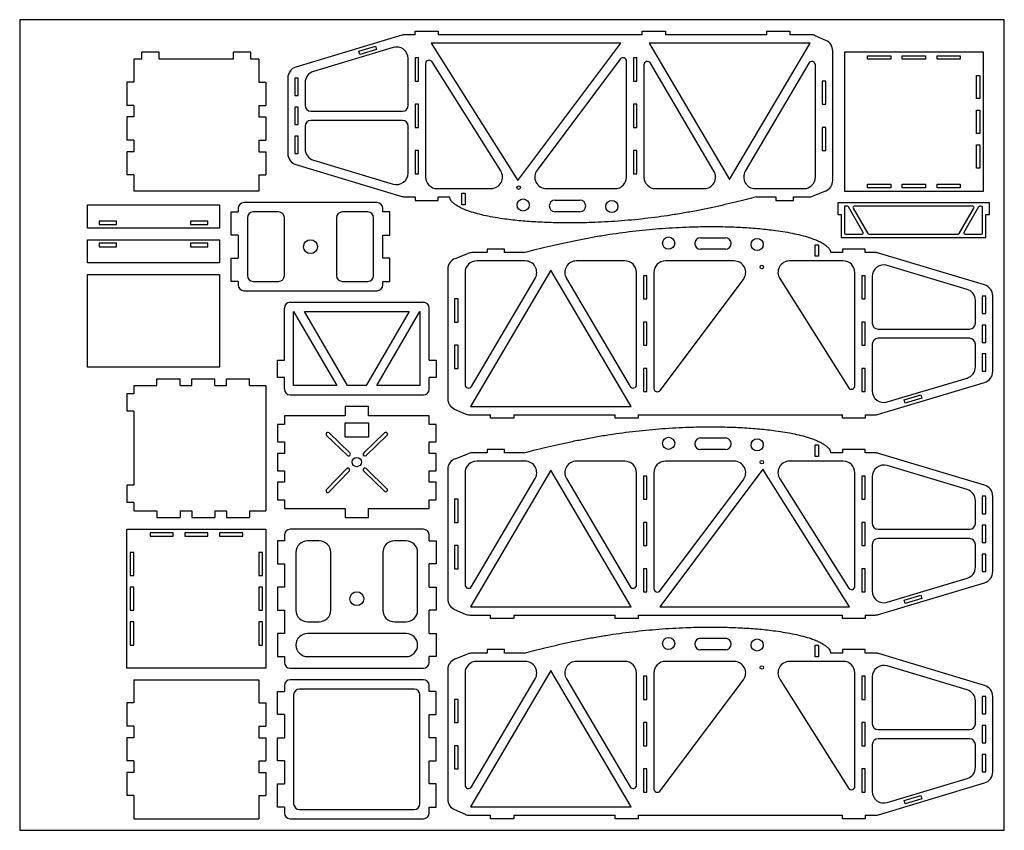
# Model space of a CAD drawing. Header units: millimetres. Extents: x 2 to 852, y 1 to 701.
import ezdxf

# ---------------------------------------------------------------- set-up
doc = ezdxf.new("R2010")
doc.units = ezdxf.units.MM

msp = doc.modelspace()

# ---------------------------------------------------------------- linework, layer by layer
at = {"color": 7, "linetype": 'Continuous'}
for p, q in [((852.49, 701.3), (2.49, 701.3)), ((2.49, 701.3), (2.49, 1.3)), ((852.49, 1.3), (852.49, 701.3)), ((2.49, 1.3), (852.49, 1.3))]:
    msp.add_line(p, q, dxfattribs=at)
at = {"color": 7, "linetype": 'Continuous', "lineweight": 25}
for p, q in [((343.89, 688.3), (343.89, 691.3)), ((343.89, 691.3), (363.69, 691.3)), ((363.69, 691.3), (363.69, 688.3)), ((539.89, 688.3), (539.89, 691.3)), ((539.89, 691.3), (559.89, 691.3)), ((559.89, 691.3), (559.89, 688.3)), ((647.39, 688.3), (647.39, 691.3)), ((647.39, 691.3), (667.39, 691.3)), ((667.39, 691.3), (667.39, 688.3)), ((332.48, 687.88), (241.01, 660.44)), ((343.89, 688.3), (335.36, 688.3)), ((521.39, 681.15), (357.62, 681.15)), ((357.62, 681.15), (432.42, 562.5)), ((539.89, 688.3), (363.69, 688.3)), ((432.42, 562.5), (521.39, 681.15)), ((546.03, 681.15), (615.39, 563.34)), ((684.75, 681.15), (546.03, 681.15)), ((647.39, 688.3), (559.89, 688.3)), ((615.39, 563.34), (684.75, 681.15)), ((685.28, 688.3), (667.39, 688.3)), ((698.42, 683.44), (689.32, 687.45)), ((107.99, 667.3), (107.99, 673.3)), ((122.99, 673.3), (107.99, 673.3)), ((122.99, 667.3), (122.99, 673.3)), ((186.99, 667.3), (186.99, 673.3)), ((201.99, 673.3), (186.99, 673.3)), ((201.99, 667.3), (201.99, 673.3)), ((325.01, 677.29), (256.01, 656.59)), ((295.15, 674.07), (309.52, 678.38)), ((296.01, 671.2), (295.15, 674.07)), ((310.38, 675.51), (296.01, 671.2)), ((309.52, 678.38), (310.38, 675.51)), ((704.39, 562.61), (704.39, 674.29)), ((714.39, 673.15), (714.39, 553.15)), ((834.39, 673.15), (714.39, 673.15)), ((834.39, 553.15), (834.39, 673.15)), ((100.99, 667.3), (100.99, 647.3)), ((107.99, 667.3), (100.99, 667.3)), ((186.99, 667.3), (122.99, 667.3)), ((208.99, 667.3), (201.99, 667.3)), ((208.99, 667.3), (208.99, 647.3)), ((337.89, 627.3), (337.89, 667.71)), ((343.89, 668.3), (343.89, 648.3)), ((346.89, 668.3), (343.89, 668.3)), ((346.89, 648.3), (346.89, 668.3)), ((352.89, 663.27), (352.89, 565.46)), ((417.74, 570.79), (358.43, 664.87)), ((520.99, 667.28), (449.13, 571.46)), ((526.39, 565.46), (526.39, 665.48)), ((532.39, 668.3), (532.39, 648.3)), ((535.39, 668.3), (532.39, 668.3)), ((535.39, 648.3), (535.39, 668.3)), ((601.87, 570.53), (546.97, 663.78)), ((683.8, 663.78), (628.9, 570.53)), ((734.39, 670.15), (754.39, 670.15)), ((734.39, 667.15), (734.39, 670.15)), ((754.39, 667.15), (734.39, 667.15)), ((754.39, 670.15), (754.39, 667.15)), ((764.39, 670.15), (784.39, 670.15)), ((764.39, 667.15), (764.39, 670.15)), ((784.39, 667.15), (764.39, 667.15)), ((784.39, 670.15), (784.39, 667.15)), ((794.39, 667.15), (794.39, 670.15)), ((794.39, 670.15), (814.39, 670.15)), ((814.39, 667.15), (794.39, 667.15)), ((814.39, 670.15), (814.39, 667.15)), ((541.39, 662.26), (541.39, 565.46)), ((689.39, 565.46), (689.39, 662.26)), ((94.99, 647.3), (94.99, 627.3)), ((100.99, 647.3), (94.99, 647.3)), ((208.99, 647.3), (214.99, 647.3)), ((214.99, 647.3), (214.99, 627.3)), ((233.89, 650.86), (233.89, 585.75)), ((239.89, 650.8), (239.89, 635.8)), ((242.89, 650.8), (239.89, 650.8)), ((242.89, 635.8), (242.89, 650.8)), ((248.89, 647.01), (248.89, 627.3)), ((343.89, 648.3), (346.89, 648.3)), ((532.39, 648.3), (535.39, 648.3)), ((695.39, 648.3), (695.39, 628.3)), ((698.39, 648.3), (695.39, 648.3)), ((698.39, 628.3), (698.39, 648.3)), ((828.39, 633.15), (828.39, 653.15)), ((828.39, 653.15), (831.39, 653.15)), ((831.39, 653.15), (831.39, 633.15)), ((239.89, 635.8), (242.89, 635.8)), ((831.39, 633.15), (828.39, 633.15)), ((100.99, 627.3), (94.99, 627.3)), ((100.99, 627.3), (100.99, 617.3)), ((208.99, 627.3), (214.99, 627.3)), ((208.99, 627.3), (208.99, 617.3)), ((242.89, 625.8), (239.89, 625.8)), ((239.89, 625.8), (239.89, 610.8)), ((242.89, 610.8), (242.89, 625.8)), ((253.89, 622.3), (332.89, 622.3)), ((343.89, 628.3), (343.89, 608.3)), ((346.89, 628.3), (343.89, 628.3)), ((346.89, 608.3), (346.89, 628.3)), ((532.39, 628.3), (532.39, 608.3)), ((535.39, 628.3), (532.39, 628.3)), ((535.39, 608.3), (535.39, 628.3)), ((695.39, 628.3), (698.39, 628.3)), ((828.39, 623.15), (831.39, 623.15)), ((828.39, 603.15), (828.39, 623.15)), ((831.39, 623.15), (831.39, 603.15)), ((94.99, 617.3), (94.99, 597.3)), ((100.99, 617.3), (94.99, 617.3)), ((208.99, 617.3), (214.99, 617.3)), ((214.99, 617.3), (214.99, 597.3)), ((332.89, 614.3), (253.89, 614.3)), ((239.89, 610.8), (242.89, 610.8)), ((248.89, 609.3), (248.89, 589.6)), ((337.89, 568.9), (337.89, 609.3)), ((343.89, 608.3), (346.89, 608.3)), ((532.39, 608.3), (535.39, 608.3)), ((695.39, 608.3), (695.39, 588.3)), ((698.39, 608.3), (695.39, 608.3)), ((698.39, 588.3), (698.39, 608.3)), ((100.99, 597.3), (94.99, 597.3)), ((100.99, 597.3), (100.99, 587.3)), ((208.99, 597.3), (214.99, 597.3)), ((208.99, 597.3), (208.99, 587.3)), ((242.89, 600.8), (239.89, 600.8)), ((239.89, 600.8), (239.89, 585.8)), ((242.89, 585.8), (242.89, 600.8)), ((831.39, 603.15), (828.39, 603.15)), ((94.99, 587.3), (94.99, 567.3)), ((100.99, 587.3), (94.99, 587.3)), ((208.99, 587.3), (214.99, 587.3)), ((214.99, 587.3), (214.99, 567.3)), ((343.89, 588.3), (343.89, 568.3)), ((346.89, 588.3), (343.89, 588.3)), ((346.89, 568.3), (346.89, 588.3)), ((532.39, 588.3), (532.39, 568.3)), ((535.39, 588.3), (532.39, 588.3)), ((535.39, 568.3), (535.39, 588.3)), ((695.39, 588.3), (698.39, 588.3)), ((828.39, 573.15), (828.39, 593.15)), ((828.39, 593.15), (831.39, 593.15)), ((831.39, 593.15), (831.39, 573.15)), ((239.89, 585.8), (242.89, 585.8)), ((256.01, 580.02), (325.01, 559.32)), ((241.01, 576.17), (332.48, 548.73)), ((831.39, 573.15), (828.39, 573.15)), ((100.99, 567.3), (94.99, 567.3)), ((100.99, 567.3), (100.99, 553.3)), ((208.99, 567.3), (208.99, 553.3)), ((208.99, 567.3), (214.99, 567.3)), ((343.89, 568.3), (346.89, 568.3)), ((532.39, 568.3), (535.39, 568.3)), ((208.99, 553.3), (100.99, 553.3)), ((362.89, 555.46), (409.28, 555.46)), ((457.13, 555.46), (516.39, 555.46)), ((551.39, 555.46), (593.25, 555.46)), ((637.52, 555.46), (679.39, 555.46)), ((698.06, 553.31), (687.16, 549)), ((714.39, 553.15), (834.39, 553.15)), ((734.39, 556.15), (734.39, 559.15)), ((734.39, 559.15), (754.39, 559.15)), ((754.39, 556.15), (734.39, 556.15)), ((754.39, 559.15), (754.39, 556.15)), ((764.39, 559.15), (784.39, 559.15)), ((764.39, 556.15), (764.39, 559.15)), ((784.39, 556.15), (764.39, 556.15)), ((784.39, 559.15), (784.39, 556.15)), ((794.39, 556.15), (794.39, 559.15)), ((794.39, 559.15), (814.39, 559.15)), ((814.39, 556.15), (794.39, 556.15)), ((814.39, 559.15), (814.39, 556.15)), ((335.36, 548.3), (343.89, 548.3)), ((343.89, 548.3), (343.89, 545.3)), ((343.89, 545.3), (363.69, 545.3)), ((363.69, 548.3), (373.68, 548.3)), ((363.69, 545.3), (363.69, 548.3)), ((384.18, 551.46), (387.18, 551.46)), ((384.18, 541.46), (384.18, 551.46)), ((387.18, 551.46), (387.18, 541.46)), ((464.68, 545.46), (486.18, 545.46)), ((638.4, 548.3), (655.39, 548.3)), ((655.39, 548.3), (655.39, 545.3)), ((655.39, 545.3), (670.39, 545.3)), ((670.39, 548.3), (683.49, 548.3)), ((670.39, 545.3), (670.39, 548.3)), ((61.01, 541.3), (175.01, 541.3)), ((61.01, 521.3), (61.01, 541.3)), ((175.01, 541.3), (175.01, 521.3)), ((191.01, 538.3), (191.01, 535.3)), ((311.01, 543.3), (196.01, 543.3)), ((316.01, 535.3), (316.01, 538.3)), ((387.18, 541.46), (384.18, 541.46)), ((708.64, 543.15), (708.64, 533.15)), ((839.64, 543.15), (708.64, 543.15)), ((717.06, 540.15), (714.64, 540.15)), ((714.64, 540.15), (714.64, 517.15)), ((730.63, 517.65), (717.93, 539.65)), ((721.97, 538.65), (734.67, 516.65)), ((825.45, 540.15), (722.84, 540.15)), ((813.61, 516.65), (826.31, 538.65)), ((830.35, 539.65), (817.65, 517.65)), ((832.64, 540.15), (831.22, 540.15)), ((833.64, 517.15), (833.64, 539.15)), ((839.64, 533.15), (839.64, 543.15)), ((86.01, 527.3), (71.01, 527.3)), ((71.01, 527.3), (71.01, 524.3)), ((86.01, 524.3), (86.01, 527.3)), ((165.01, 527.3), (150.01, 527.3)), ((150.01, 527.3), (150.01, 524.3)), ((165.01, 524.3), (165.01, 527.3)), ((185.01, 515.3), (185.01, 535.3)), ((185.01, 535.3), (191.01, 535.3)), ((199.01, 530.3), (199.01, 480.3)), ((226.01, 535.3), (204.01, 535.3)), ((231.01, 480.3), (231.01, 530.3)), ((276.01, 530.3), (276.01, 480.3)), ((303.01, 535.3), (281.01, 535.3)), ((308.01, 480.3), (308.01, 530.3)), ((322.01, 535.3), (316.01, 535.3)), ((322.01, 515.3), (322.01, 535.3)), ((486.18, 535.46), (464.68, 535.46)), ((708.64, 533.15), (711.64, 533.15)), ((711.64, 533.15), (711.64, 513.15)), ((836.64, 533.15), (839.64, 533.15)), ((836.64, 513.15), (836.64, 533.15)), ((175.01, 521.3), (61.01, 521.3)), ((71.01, 524.3), (86.01, 524.3)), ((150.01, 524.3), (165.01, 524.3)), ((61.01, 511.3), (175.01, 511.3)), ((61.01, 491.3), (61.01, 511.3)), ((175.01, 511.3), (175.01, 491.3)), ((191.01, 515.3), (185.01, 515.3)), ((191.01, 515.3), (191.01, 495.3)), ((316.01, 515.3), (322.01, 515.3)), ((316.01, 495.3), (316.01, 515.3)), ((590.19, 513), (611.69, 513)), ((711.64, 513.15), (836.64, 513.15)), ((715.64, 516.15), (729.77, 516.15)), ((735.54, 516.15), (812.74, 516.15)), ((818.52, 516.15), (832.64, 516.15)), ((71.01, 508.3), (71.01, 505.3)), ((86.01, 508.3), (71.01, 508.3)), ((71.01, 505.3), (86.01, 505.3)), ((86.01, 505.3), (86.01, 508.3)), ((165.01, 508.3), (150.01, 508.3)), ((150.01, 508.3), (150.01, 505.3)), ((150.01, 505.3), (165.01, 505.3)), ((165.01, 505.3), (165.01, 508.3)), ((405.99, 503.15), (405.99, 500.15)), ((420.99, 503.15), (405.99, 503.15)), ((420.99, 500.15), (420.99, 503.15)), ((611.69, 503), (590.19, 503)), ((689.19, 507), (692.19, 507)), ((689.19, 497), (689.19, 507)), ((692.19, 507), (692.19, 497)), ((712.69, 503.15), (712.69, 500.15)), ((732.49, 503.15), (712.69, 503.15)), ((732.49, 500.15), (732.49, 503.15)), ((185.01, 475.3), (185.01, 495.3)), ((185.01, 495.3), (191.01, 495.3)), ((322.01, 495.3), (316.01, 495.3)), ((322.01, 475.3), (322.01, 495.3)), ((378.32, 495.15), (389.22, 499.46)), ((405.99, 500.15), (392.89, 500.15)), ((438.85, 493), (396.99, 493)), ((437.98, 500.15), (420.99, 500.15)), ((524.99, 493), (483.12, 493)), ((619.24, 493), (559.99, 493)), ((713.49, 493), (667.09, 493)), ((692.19, 497), (689.19, 497)), ((712.69, 500.15), (702.69, 500.15)), ((741.02, 500.15), (732.49, 500.15)), ((835.36, 472.29), (743.89, 499.73)), ((175.01, 491.3), (61.01, 491.3)), ((371.99, 485.85), (371.99, 374.17)), ((460.99, 485.12), (391.63, 367.31)), ((530.35, 367.31), (460.99, 485.12)), ((820.36, 468.44), (751.36, 489.14)), ((61.01, 481.3), (175.01, 481.3)), ((61.01, 401.3), (61.01, 481.3)), ((175.01, 481.3), (175.01, 401.3)), ((386.99, 483), (386.99, 386.2)), ((392.57, 384.68), (447.47, 477.93)), ((474.5, 477.93), (529.4, 384.68)), ((534.99, 386.2), (534.99, 483)), ((543.99, 480.15), (540.99, 480.15)), ((540.99, 480.15), (540.99, 460.15)), ((543.99, 460.15), (543.99, 480.15)), ((549.99, 483), (549.99, 382.98)), ((555.39, 381.18), (627.24, 477)), ((658.63, 477.67), (717.95, 383.59)), ((723.49, 385.19), (723.49, 483)), ((732.49, 480.15), (729.49, 480.15)), ((729.49, 480.15), (729.49, 460.15)), ((732.49, 460.15), (732.49, 480.15)), ((738.49, 479.56), (738.49, 439.15)), ((191.01, 475.3), (185.01, 475.3)), ((191.01, 475.3), (191.01, 472.3)), ((204.01, 475.3), (226.01, 475.3)), ((281.01, 475.3), (303.01, 475.3)), ((316.01, 475.3), (322.01, 475.3)), ((316.01, 472.3), (316.01, 475.3)), ((196.01, 467.3), (311.01, 467.3)), ((380.99, 460.15), (377.99, 460.15)), ((377.99, 460.15), (377.99, 440.15)), ((380.99, 440.15), (380.99, 460.15)), ((540.99, 460.15), (543.99, 460.15)), ((729.49, 460.15), (732.49, 460.15)), ((836.49, 462.65), (833.49, 462.65)), ((833.49, 462.65), (833.49, 447.65)), ((836.49, 447.65), (836.49, 462.65)), ((842.49, 397.59), (842.49, 462.71)), ((230.99, 407.3), (230.99, 452.3)), ((235.99, 457.3), (350.99, 457.3)), ((355.99, 407.3), (355.99, 452.3)), ((827.49, 439.15), (827.49, 458.86)), ((238.99, 385.3), (238.99, 449.3)), ((238.99, 449.3), (276.23, 385.3)), ((248.24, 449.3), (338.73, 449.3)), ((285.49, 385.3), (248.24, 449.3)), ((338.73, 449.3), (301.49, 385.3)), ((310.74, 385.3), (347.99, 449.3)), ((347.99, 449.3), (347.99, 385.3)), ((833.49, 447.65), (836.49, 447.65)), ((377.99, 440.15), (380.99, 440.15)), ((543.99, 440.15), (540.99, 440.15)), ((540.99, 440.15), (540.99, 420.15)), ((543.99, 420.15), (543.99, 440.15)), ((732.49, 440.15), (729.49, 440.15)), ((729.49, 440.15), (729.49, 420.15)), ((732.49, 420.15), (732.49, 440.15)), ((743.49, 434.15), (822.49, 434.15)), ((836.49, 437.65), (833.49, 437.65)), ((833.49, 437.65), (833.49, 422.65)), ((836.49, 422.65), (836.49, 437.65)), ((822.49, 426.15), (743.49, 426.15)), ((380.99, 420.15), (377.99, 420.15)), ((377.99, 420.15), (377.99, 400.15)), ((380.99, 400.15), (380.99, 420.15)), ((540.99, 420.15), (543.99, 420.15)), ((729.49, 420.15), (732.49, 420.15)), ((738.49, 421.15), (738.49, 380.75)), ((827.49, 401.45), (827.49, 421.15)), ((833.49, 422.65), (836.49, 422.65)), ((836.49, 412.65), (833.49, 412.65)), ((833.49, 412.65), (833.49, 397.65)), ((836.49, 397.65), (836.49, 412.65)), ((175.01, 401.3), (61.01, 401.3)), ((224.99, 392.3), (224.99, 407.3)), ((224.99, 407.3), (230.99, 407.3)), ((355.99, 407.3), (361.99, 407.3)), ((361.99, 407.3), (361.99, 392.3)), ((377.99, 400.15), (380.99, 400.15)), ((543.99, 400.15), (540.99, 400.15)), ((540.99, 400.15), (540.99, 380.15)), ((543.99, 380.15), (543.99, 400.15)), ((732.49, 400.15), (729.49, 400.15)), ((729.49, 400.15), (729.49, 380.15)), ((732.49, 380.15), (732.49, 400.15)), ((120.99, 385.3), (120.99, 391.3)), ((120.99, 391.3), (140.99, 391.3)), ((140.99, 385.3), (140.99, 391.3)), ((150.99, 385.3), (150.99, 391.3)), ((150.99, 391.3), (170.99, 391.3)), ((170.99, 385.3), (170.99, 391.3)), ((180.99, 385.3), (180.99, 391.3)), ((180.99, 391.3), (200.99, 391.3)), ((200.99, 385.3), (200.99, 391.3)), ((230.99, 392.3), (224.99, 392.3)), ((230.99, 382.3), (230.99, 392.3)), ((361.99, 392.3), (355.99, 392.3)), ((355.99, 382.3), (355.99, 392.3)), ((751.36, 371.17), (820.36, 391.87)), ((833.49, 397.65), (836.49, 397.65)), ((100.99, 385.3), (100.99, 378.3)), ((100.99, 385.3), (120.99, 385.3)), ((140.99, 385.3), (150.99, 385.3)), ((170.99, 385.3), (180.99, 385.3)), ((200.99, 385.3), (214.99, 385.3)), ((214.99, 385.3), (214.99, 277.3)), ((276.23, 385.3), (238.99, 385.3)), ((301.49, 385.3), (285.49, 385.3)), ((347.99, 385.3), (310.74, 385.3)), ((743.89, 360.58), (835.36, 388.02)), ((94.99, 378.3), (94.99, 363.3)), ((100.99, 378.3), (94.99, 378.3)), ((235.99, 377.3), (350.99, 377.3)), ((540.99, 380.15), (543.99, 380.15)), ((729.49, 380.15), (732.49, 380.15)), ((765.99, 372.95), (780.36, 377.26)), ((781.22, 374.39), (766.86, 370.07)), ((780.36, 377.26), (781.22, 374.39)), ((283.49, 367.3), (283.49, 359.3)), ((303.49, 367.3), (283.49, 367.3)), ((303.49, 359.3), (303.49, 367.3)), ((391.63, 367.31), (530.35, 367.31)), ((766.86, 370.07), (765.99, 372.95)), ((100.99, 363.3), (94.99, 363.3)), ((100.99, 363.3), (100.99, 299.3)), ((283.49, 359.3), (230.99, 359.3)), ((230.99, 359.3), (230.99, 351.8)), ((355.99, 359.3), (303.49, 359.3)), ((355.99, 351.8), (355.99, 359.3)), ((377.95, 365.02), (387.06, 361.01)), ((391.1, 360.15), (408.99, 360.15)), ((408.99, 357.15), (408.99, 360.15)), ((428.99, 357.15), (408.99, 357.15)), ((428.99, 360.15), (428.99, 357.15)), ((428.99, 360.15), (516.49, 360.15)), ((516.49, 357.15), (516.49, 360.15)), ((536.49, 357.15), (516.49, 357.15)), ((536.49, 360.15), (712.69, 360.15)), ((536.49, 360.15), (536.49, 357.15)), ((712.69, 357.15), (712.69, 360.15)), ((732.49, 357.15), (712.69, 357.15)), ((732.49, 360.15), (741.02, 360.15)), ((732.49, 360.15), (732.49, 357.15)), ((230.99, 351.8), (224.99, 351.8)), ((224.99, 351.8), (224.99, 336.8)), ((283.49, 353.3), (303.49, 353.3)), ((283.49, 340.8), (283.49, 353.3)), ((303.49, 353.3), (303.49, 340.8)), ((361.99, 351.8), (355.99, 351.8)), ((361.99, 336.8), (361.99, 351.8)), ((285.45, 324.97), (267.45, 342.32)), ((269.53, 344.48), (287.53, 327.13)), ((303.49, 340.8), (283.49, 340.8)), ((299.45, 327.13), (317.45, 344.48)), ((319.53, 342.32), (301.53, 324.97)), ((590.19, 340.08), (611.69, 340.08)), ((224.99, 336.8), (230.99, 336.8)), ((230.99, 336.8), (230.99, 326.8)), ((355.99, 336.8), (361.99, 336.8)), ((355.99, 326.8), (355.99, 336.8)), ((689.19, 334.08), (692.19, 334.08)), ((689.19, 324.08), (689.19, 334.08)), ((692.19, 334.08), (692.19, 324.08)), ((230.99, 326.8), (224.99, 326.8)), ((224.99, 326.8), (224.99, 311.8)), ((361.99, 326.8), (355.99, 326.8)), ((361.99, 311.8), (361.99, 326.8)), ((378.32, 322.23), (389.22, 326.53)), ((405.99, 327.23), (392.89, 327.23)), ((405.99, 330.23), (405.99, 327.23)), ((420.99, 330.23), (405.99, 330.23)), ((420.99, 327.23), (420.99, 330.23)), ((437.98, 327.23), (420.99, 327.23)), ((611.69, 330.08), (590.19, 330.08)), ((692.19, 324.08), (689.19, 324.08)), ((712.69, 327.23), (702.69, 327.23)), ((712.69, 330.23), (712.69, 327.23)), ((732.49, 330.23), (712.69, 330.23)), ((732.49, 327.23), (732.49, 330.23)), ((741.02, 327.23), (732.49, 327.23)), ((835.36, 299.37), (743.89, 326.81)), ((438.85, 320.08), (396.99, 320.08)), ((524.99, 320.08), (483.12, 320.08)), ((619.24, 320.08), (559.99, 320.08)), ((713.49, 320.08), (667.09, 320.08)), ((820.36, 295.52), (751.36, 316.22)), ((224.99, 311.8), (230.99, 311.8)), ((230.99, 311.8), (230.99, 301.8)), ((267.41, 295.6), (284.76, 313.6)), ((286.92, 311.51), (269.57, 293.51)), ((317.45, 294.13), (299.45, 311.47)), ((301.53, 313.63), (319.53, 296.29)), ((355.99, 311.8), (361.99, 311.8)), ((355.99, 301.8), (355.99, 311.8)), ((371.99, 312.93), (371.99, 201.25)), ((386.99, 310.08), (386.99, 213.28)), ((460.99, 312.19), (391.63, 194.38)), ((530.35, 194.38), (460.99, 312.19)), ((534.99, 213.28), (534.99, 310.08)), ((543.99, 307.23), (540.99, 307.23)), ((540.99, 307.23), (540.99, 287.23)), ((543.99, 287.23), (543.99, 307.23)), ((549.99, 310.08), (549.99, 210.05)), ((643.95, 313.03), (554.99, 194.38)), ((718.76, 194.38), (643.95, 313.03)), ((723.49, 212.27), (723.49, 310.08)), ((732.49, 307.23), (729.49, 307.23)), ((729.49, 307.23), (729.49, 287.23)), ((732.49, 287.23), (732.49, 307.23)), ((738.49, 306.64), (738.49, 266.23)), ((94.99, 299.3), (94.99, 284.3)), ((100.99, 299.3), (94.99, 299.3)), ((230.99, 301.8), (224.99, 301.8)), ((224.99, 301.8), (224.99, 286.8)), ((361.99, 301.8), (355.99, 301.8)), ((361.99, 286.8), (361.99, 301.8)), ((392.57, 211.75), (447.47, 305)), ((474.5, 305), (529.4, 211.75)), ((555.39, 208.25), (627.24, 304.08)), ((658.63, 304.74), (717.95, 210.67)), ((836.49, 289.73), (833.49, 289.73)), ((833.49, 289.73), (833.49, 274.73)), ((836.49, 274.73), (836.49, 289.73)), ((842.49, 224.67), (842.49, 289.79)), ((100.99, 284.3), (94.99, 284.3)), ((100.99, 284.3), (100.99, 277.3)), ((224.99, 286.8), (230.99, 286.8)), ((230.99, 286.8), (230.99, 279.3)), ((355.99, 286.8), (361.99, 286.8)), ((355.99, 279.3), (355.99, 286.8)), ((380.99, 287.23), (377.99, 287.23)), ((377.99, 287.23), (377.99, 267.23)), ((380.99, 267.23), (380.99, 287.23)), ((540.99, 287.23), (543.99, 287.23)), ((729.49, 287.23), (732.49, 287.23)), ((827.49, 266.23), (827.49, 285.94)), ((100.99, 277.3), (120.99, 277.3)), ((120.99, 277.3), (120.99, 271.3)), ((140.99, 277.3), (140.99, 271.3)), ((140.99, 277.3), (150.99, 277.3)), ((150.99, 277.3), (150.99, 271.3)), ((170.99, 277.3), (180.99, 277.3)), ((170.99, 277.3), (170.99, 271.3)), ((180.99, 277.3), (180.99, 271.3)), ((200.99, 277.3), (214.99, 277.3)), ((200.99, 277.3), (200.99, 271.3)), ((230.99, 279.3), (283.49, 279.3)), ((283.49, 279.3), (283.49, 271.3)), ((303.49, 279.3), (355.99, 279.3)), ((303.49, 271.3), (303.49, 279.3)), ((833.49, 274.73), (836.49, 274.73)), ((120.99, 271.3), (140.99, 271.3)), ((150.99, 271.3), (170.99, 271.3)), ((180.99, 271.3), (200.99, 271.3)), ((283.49, 271.3), (303.49, 271.3)), ((377.99, 267.23), (380.99, 267.23)), ((543.99, 267.23), (540.99, 267.23)), ((540.99, 267.23), (540.99, 247.23)), ((543.99, 247.23), (543.99, 267.23)), ((732.49, 267.23), (729.49, 267.23)), ((729.49, 267.23), (729.49, 247.23)), ((732.49, 247.23), (732.49, 267.23)), ((836.49, 264.73), (833.49, 264.73)), ((833.49, 264.73), (833.49, 249.73)), ((836.49, 249.73), (836.49, 264.73)), ((94.99, 261.3), (214.99, 261.3)), ((94.99, 141.3), (94.99, 261.3)), ((134.99, 258.3), (114.99, 258.3)), ((114.99, 258.3), (114.99, 255.3)), ((114.99, 255.3), (134.99, 255.3)), ((134.99, 255.3), (134.99, 258.3)), ((164.99, 258.3), (144.99, 258.3)), ((144.99, 258.3), (144.99, 255.3)), ((144.99, 255.3), (164.99, 255.3)), ((164.99, 255.3), (164.99, 258.3)), ((194.99, 258.3), (174.99, 258.3)), ((174.99, 258.3), (174.99, 255.3)), ((174.99, 255.3), (194.99, 255.3)), ((194.99, 255.3), (194.99, 258.3)), ((214.99, 261.3), (214.99, 141.3)), ((230.99, 256.3), (230.99, 251.3)), ((350.99, 261.3), (235.99, 261.3)), ((355.99, 251.3), (355.99, 256.3)), ((743.49, 261.23), (822.49, 261.23)), ((230.99, 251.3), (224.99, 251.3)), ((224.99, 251.3), (224.99, 231.3)), ((260.99, 251.3), (250.99, 251.3)), ((335.99, 251.3), (325.99, 251.3)), ((355.99, 251.3), (361.99, 251.3)), ((361.99, 251.3), (361.99, 231.3)), ((380.99, 247.23), (377.99, 247.23)), ((377.99, 247.23), (377.99, 227.23)), ((380.99, 227.23), (380.99, 247.23)), ((540.99, 247.23), (543.99, 247.23)), ((729.49, 247.23), (732.49, 247.23)), ((738.49, 248.23), (738.49, 207.82)), ((822.49, 253.23), (743.49, 253.23)), ((827.49, 228.52), (827.49, 248.23)), ((833.49, 249.73), (836.49, 249.73)), ((100.99, 241.3), (97.99, 241.3)), ((97.99, 241.3), (97.99, 221.3)), ((100.99, 221.3), (100.99, 241.3)), ((211.99, 241.3), (208.99, 241.3)), ((208.99, 241.3), (208.99, 221.3)), ((211.99, 221.3), (211.99, 241.3)), ((240.99, 241.3), (240.99, 191.3)), ((270.99, 191.3), (270.99, 241.3)), ((315.99, 241.3), (315.99, 191.3)), ((345.99, 191.3), (345.99, 241.3)), ((833.49, 239.73), (833.49, 224.73)), ((836.49, 239.73), (833.49, 239.73)), ((836.49, 224.73), (836.49, 239.73)), ((224.99, 231.3), (230.99, 231.3)), ((230.99, 231.3), (230.99, 211.3)), ((361.99, 231.3), (355.99, 231.3)), ((355.99, 211.3), (355.99, 231.3)), ((97.99, 221.3), (100.99, 221.3)), ((208.99, 221.3), (211.99, 221.3)), ((377.99, 227.23), (380.99, 227.23)), ((543.99, 227.23), (540.99, 227.23)), ((540.99, 227.23), (540.99, 207.23)), ((543.99, 207.23), (543.99, 227.23)), ((732.49, 227.23), (729.49, 227.23)), ((729.49, 227.23), (729.49, 207.23)), ((732.49, 207.23), (732.49, 227.23)), ((833.49, 224.73), (836.49, 224.73)), ((743.89, 187.65), (835.36, 215.09)), ((751.36, 198.24), (820.36, 218.94)), ((100.99, 211.3), (97.99, 211.3)), ((97.99, 211.3), (97.99, 191.3)), ((100.99, 191.3), (100.99, 211.3)), ((211.99, 211.3), (208.99, 211.3)), ((208.99, 211.3), (208.99, 191.3)), ((211.99, 191.3), (211.99, 211.3)), ((224.99, 211.3), (224.99, 191.3)), ((230.99, 211.3), (224.99, 211.3)), ((355.99, 211.3), (361.99, 211.3)), ((361.99, 211.3), (361.99, 191.3)), ((540.99, 207.23), (543.99, 207.23)), ((729.49, 207.23), (732.49, 207.23)), ((765.99, 200.02), (780.36, 204.33)), ((780.36, 204.33), (781.22, 201.46)), ((766.86, 197.15), (765.99, 200.02)), ((781.22, 201.46), (766.86, 197.15)), ((97.99, 191.3), (100.99, 191.3)), ((208.99, 191.3), (211.99, 191.3)), ((224.99, 191.3), (230.99, 191.3)), ((230.99, 191.3), (230.99, 171.3)), ((361.99, 191.3), (355.99, 191.3)), ((355.99, 171.3), (355.99, 191.3)), ((377.95, 192.1), (387.06, 188.08)), ((391.1, 187.23), (408.99, 187.23)), ((391.63, 194.38), (530.35, 194.38)), ((408.99, 184.23), (408.99, 187.23)), ((428.99, 187.23), (428.99, 184.23)), ((428.99, 187.23), (516.49, 187.23)), ((516.49, 184.23), (516.49, 187.23)), ((536.49, 187.23), (712.69, 187.23)), ((536.49, 187.23), (536.49, 184.23)), ((554.99, 194.38), (718.76, 194.38)), ((712.69, 184.23), (712.69, 187.23)), ((732.49, 187.23), (741.02, 187.23)), ((732.49, 187.23), (732.49, 184.23)), ((100.99, 181.3), (97.99, 181.3)), ((97.99, 181.3), (97.99, 161.3)), ((100.99, 161.3), (100.99, 181.3)), ((211.99, 181.3), (208.99, 181.3)), ((208.99, 181.3), (208.99, 161.3)), ((211.99, 161.3), (211.99, 181.3)), ((250.99, 181.3), (260.99, 181.3)), ((325.99, 181.3), (335.99, 181.3)), ((428.99, 184.23), (408.99, 184.23)), ((536.49, 184.23), (516.49, 184.23)), ((732.49, 184.23), (712.69, 184.23)), ((224.99, 171.3), (224.99, 151.3)), ((230.99, 171.3), (224.99, 171.3)), ((335.99, 171.3), (250.99, 171.3)), ((355.99, 171.3), (361.99, 171.3)), ((361.99, 171.3), (361.99, 151.3)), ((590.19, 167.15), (611.69, 167.15)), ((97.99, 161.3), (100.99, 161.3)), ((208.99, 161.3), (211.99, 161.3)), ((378.32, 149.3), (389.22, 153.61)), ((405.99, 154.3), (392.89, 154.3)), ((405.99, 157.3), (405.99, 154.3)), ((420.99, 157.3), (405.99, 157.3)), ((420.99, 154.3), (420.99, 157.3)), ((437.98, 154.3), (420.99, 154.3)), ((611.69, 157.15), (590.19, 157.15)), ((689.19, 161.15), (692.19, 161.15)), ((689.19, 151.15), (689.19, 161.15)), ((692.19, 161.15), (692.19, 151.15)), ((712.69, 154.3), (702.69, 154.3)), ((712.69, 157.3), (712.69, 154.3)), ((732.49, 157.3), (712.69, 157.3)), ((732.49, 154.3), (732.49, 157.3)), ((741.02, 154.3), (732.49, 154.3)), ((835.36, 126.44), (743.89, 153.88)), ((224.99, 151.3), (230.99, 151.3)), ((230.99, 151.3), (230.99, 146.3)), ((250.99, 151.3), (335.99, 151.3)), ((355.99, 146.3), (355.99, 151.3)), ((361.99, 151.3), (355.99, 151.3)), ((438.85, 147.15), (396.99, 147.15)), ((524.99, 147.15), (483.12, 147.15)), ((619.24, 147.15), (559.99, 147.15)), ((713.49, 147.15), (667.09, 147.15)), ((692.19, 151.15), (689.19, 151.15)), ((214.99, 141.3), (94.99, 141.3)), ((235.99, 141.3), (350.99, 141.3)), ((371.99, 140), (371.99, 28.32)), ((386.99, 137.15), (386.99, 40.35)), ((460.99, 139.27), (391.63, 21.46)), ((530.35, 21.46), (460.99, 139.27)), ((534.99, 40.35), (534.99, 137.15)), ((549.99, 137.15), (549.99, 37.13)), ((723.49, 39.34), (723.49, 137.15)), ((820.36, 122.59), (751.36, 143.29)), ((100.99, 131.3), (100.99, 111.3)), ((100.99, 131.3), (208.99, 131.3)), ((208.99, 131.3), (208.99, 111.3)), ((350.99, 131.3), (235.99, 131.3)), ((392.57, 38.83), (447.47, 132.08)), ((474.5, 132.08), (529.4, 38.83)), ((543.99, 134.3), (540.99, 134.3)), ((540.99, 134.3), (540.99, 114.3)), ((543.99, 114.3), (543.99, 134.3)), ((555.39, 35.33), (627.24, 131.15)), ((658.63, 131.82), (717.95, 37.74)), ((732.49, 134.3), (729.49, 134.3)), ((729.49, 134.3), (729.49, 114.3)), ((732.49, 114.3), (732.49, 134.3)), ((738.49, 133.71), (738.49, 93.3)), ((224.99, 121.3), (230.99, 121.3)), ((224.99, 101.3), (224.99, 121.3)), ((230.99, 126.3), (230.99, 121.3)), ((342.99, 123.3), (243.99, 123.3)), ((355.99, 121.3), (355.99, 126.3)), ((361.99, 121.3), (355.99, 121.3)), ((361.99, 101.3), (361.99, 121.3)), ((94.99, 111.3), (94.99, 91.3)), ((100.99, 111.3), (94.99, 111.3)), ((208.99, 111.3), (214.99, 111.3)), ((214.99, 111.3), (214.99, 91.3)), ((238.99, 118.3), (238.99, 24.3)), ((347.99, 24.3), (347.99, 118.3)), ((380.99, 114.3), (377.99, 114.3)), ((377.99, 114.3), (377.99, 94.3)), ((380.99, 94.3), (380.99, 114.3)), ((540.99, 114.3), (543.99, 114.3)), ((729.49, 114.3), (732.49, 114.3)), ((827.49, 93.3), (827.49, 113.01)), ((833.49, 116.8), (833.49, 101.8)), ((836.49, 116.8), (833.49, 116.8)), ((836.49, 101.8), (836.49, 116.8)), ((842.49, 51.75), (842.49, 116.86)), ((230.99, 101.3), (224.99, 101.3)), ((230.99, 101.3), (230.99, 81.3)), ((355.99, 101.3), (361.99, 101.3)), ((355.99, 81.3), (355.99, 101.3)), ((377.99, 94.3), (380.99, 94.3)), ((543.99, 94.3), (540.99, 94.3)), ((540.99, 94.3), (540.99, 74.3)), ((543.99, 74.3), (543.99, 94.3)), ((732.49, 94.3), (729.49, 94.3)), ((729.49, 94.3), (729.49, 74.3)), ((732.49, 74.3), (732.49, 94.3)), ((833.49, 101.8), (836.49, 101.8)), ((100.99, 91.3), (94.99, 91.3)), ((100.99, 91.3), (100.99, 81.3)), ((208.99, 91.3), (214.99, 91.3)), ((208.99, 91.3), (208.99, 81.3)), ((743.49, 88.3), (822.49, 88.3)), ((836.49, 91.8), (833.49, 91.8)), ((833.49, 91.8), (833.49, 76.8)), ((836.49, 76.8), (836.49, 91.8)), ((94.99, 81.3), (94.99, 61.3)), ((100.99, 81.3), (94.99, 81.3)), ((208.99, 81.3), (214.99, 81.3)), ((214.99, 81.3), (214.99, 61.3)), ((224.99, 61.3), (224.99, 81.3)), ((224.99, 81.3), (230.99, 81.3)), ((361.99, 81.3), (355.99, 81.3)), ((361.99, 61.3), (361.99, 81.3)), ((822.49, 80.3), (743.49, 80.3)), ((833.49, 76.8), (836.49, 76.8)), ((380.99, 74.3), (377.99, 74.3)), ((377.99, 74.3), (377.99, 54.3)), ((380.99, 54.3), (380.99, 74.3)), ((540.99, 74.3), (543.99, 74.3)), ((729.49, 74.3), (732.49, 74.3)), ((738.49, 75.3), (738.49, 34.9)), ((827.49, 55.6), (827.49, 75.3)), ((100.99, 61.3), (94.99, 61.3)), ((100.99, 61.3), (100.99, 51.3)), ((208.99, 61.3), (214.99, 61.3)), ((208.99, 61.3), (208.99, 51.3)), ((230.99, 61.3), (224.99, 61.3)), ((230.99, 61.3), (230.99, 41.3)), ((355.99, 61.3), (361.99, 61.3)), ((355.99, 41.3), (355.99, 61.3)), ((836.49, 66.8), (833.49, 66.8)), ((833.49, 66.8), (833.49, 51.8)), ((836.49, 51.8), (836.49, 66.8)), ((94.99, 51.3), (94.99, 31.3)), ((100.99, 51.3), (94.99, 51.3)), ((208.99, 51.3), (214.99, 51.3)), ((214.99, 51.3), (214.99, 31.3)), ((377.99, 54.3), (380.99, 54.3)), ((543.99, 54.3), (540.99, 54.3)), ((540.99, 54.3), (540.99, 34.3)), ((543.99, 34.3), (543.99, 54.3)), ((732.49, 54.3), (729.49, 54.3)), ((729.49, 54.3), (729.49, 34.3)), ((732.49, 34.3), (732.49, 54.3)), ((833.49, 51.8), (836.49, 51.8)), ((751.36, 25.32), (820.36, 46.02)), ((224.99, 21.3), (224.99, 41.3)), ((224.99, 41.3), (230.99, 41.3)), ((361.99, 41.3), (355.99, 41.3)), ((361.99, 21.3), (361.99, 41.3)), ((540.99, 34.3), (543.99, 34.3)), ((729.49, 34.3), (732.49, 34.3)), ((743.89, 14.73), (835.36, 42.17)), ((100.99, 31.3), (94.99, 31.3)), ((100.99, 31.3), (100.99, 11.3)), ((208.99, 31.3), (214.99, 31.3)), ((208.99, 31.3), (208.99, 11.3)), ((765.99, 27.1), (780.36, 31.41)), ((766.86, 24.23), (765.99, 27.1)), ((781.22, 28.54), (766.86, 24.23)), ((780.36, 31.41), (781.22, 28.54)), ((230.99, 21.3), (224.99, 21.3)), ((230.99, 21.3), (230.99, 16.3)), ((243.99, 19.3), (342.99, 19.3)), ((355.99, 16.3), (355.99, 21.3)), ((355.99, 21.3), (361.99, 21.3)), ((377.95, 19.17), (387.06, 15.16)), ((391.63, 21.46), (530.35, 21.46)), ((100.99, 11.3), (208.99, 11.3)), ((235.99, 11.3), (350.99, 11.3)), ((391.1, 14.3), (408.99, 14.3)), ((408.99, 11.3), (408.99, 14.3)), ((428.99, 11.3), (408.99, 11.3)), ((428.99, 14.3), (428.99, 11.3)), ((428.99, 14.3), (516.49, 14.3)), ((516.49, 11.3), (516.49, 14.3)), ((536.49, 11.3), (516.49, 11.3)), ((536.49, 14.3), (712.69, 14.3)), ((536.49, 14.3), (536.49, 11.3)), ((712.69, 11.3), (712.69, 14.3)), ((732.49, 11.3), (712.69, 11.3)), ((732.49, 14.3), (741.02, 14.3)), ((732.49, 14.3), (732.49, 11.3))]:
    msp.add_line(p, q, dxfattribs=at)
for centre, radius in [((433.21, 556.3), 1.5), ((437.18, 541.3), 5.25), ((513.68, 540.05), 5.25), ((253.51, 505.3), 6), ((562.69, 508.4), 5.25), ((639.19, 507.15), 5.25), ((643.17, 487.75), 1.5), ((562.69, 335.48), 5.25), ((639.19, 334.23), 5.25), ((293.49, 319.3), 4), ((643.17, 319.23), 1.5), ((293.49, 201.3), 6), ((562.69, 162.55), 5.25), ((639.19, 161.3), 5.25), ((643.17, 141.9), 1.5)]:
    msp.add_circle(centre, radius, dxfattribs=at)
for centre, radius, start, end in [((335.36, 678.3), 10, 90, 106.69924), ((685.28, 678.3), 10, 66.19406, 90), ((694.39, 674.29), 10, 360, 66.19406), ((327.89, 667.71), 10, 0, 106.69924), ((355.89, 663.27), 3, 32.2311, 180), ((523.39, 665.48), 3, 0, 143.13641), ((544.39, 662.26), 3, 30.48636, 180), ((686.39, 662.26), 3, 0, 149.51364), ((243.89, 650.86), 10, 106.69924, 180), ((258.89, 647.01), 10, 106.69924, 180), ((253.89, 627.3), 5, 180, 270), ((332.89, 627.3), 5, 270, 0), ((253.89, 609.3), 5, 90, 180), ((332.89, 609.3), 5, 0, 90), ((258.89, 589.6), 10, 180, 253.30076), ((243.89, 585.75), 10, 180, 253.30076), ((409.28, 565.46), 10, 270, 32.2311), ((457.13, 565.46), 10, 143.13641, 270), ((593.25, 565.46), 10, 270, 30.48636), ((637.52, 565.46), 10, 149.51364, 270), ((327.89, 568.9), 10, 253.30076, 0), ((362.89, 565.46), 10, 180, 270), ((516.39, 565.46), 10, 270, 0), ((551.39, 565.46), 10, 180, 270), ((679.39, 565.46), 10, 270, 0), ((694.39, 562.61), 10, 291.54098, 360), ((335.36, 558.3), 10, 253.30076, 270), ((464.68, 540.46), 5, 90, 270), ((486.18, 540.46), 5, 270, 90), ((683.49, 558.3), 10, 270, 291.54098), ((196.01, 538.3), 5, 90, 180), ((311.01, 538.3), 5, 0, 90), ((717.06, 539.15), 1, 30, 90), ((722.84, 539.15), 1, 90, 210), ((825.45, 539.15), 1, 330, 90), ((831.22, 539.15), 1, 90, 150), ((832.64, 539.15), 1, 0, 90), ((204.01, 530.3), 5, 90, 180), ((226.01, 530.3), 5, 0, 90), ((281.01, 530.3), 5, 90, 180), ((303.01, 530.3), 5, 0, 90), ((590.19, 508), 5, 90, 270), ((611.69, 508), 5, 270, 90), ((715.64, 517.15), 1, 180, 270), ((729.77, 517.15), 1, 270, 30), ((735.54, 517.15), 1, 210, 270), ((812.74, 517.15), 1, 270, 330), ((818.52, 517.15), 1, 150, 270), ((832.64, 517.15), 1, 270, 0), ((381.99, 485.85), 10, 111.54098, 180), ((396.99, 483), 10, 90, 180), ((392.89, 490.15), 10, 90, 111.54098), ((438.85, 483), 10, 329.51364, 90), ((483.12, 483), 10, 90, 210.48636), ((524.99, 483), 10, 0, 90), ((559.99, 483), 10, 90, 180), ((619.24, 483), 10, 323.13641, 90), ((667.09, 483), 10, 90, 212.2311), ((713.49, 483), 10, 0, 90), ((741.02, 490.15), 10, 73.30076, 90), ((748.49, 479.56), 10, 73.30076, 180), ((204.01, 480.3), 5, 180, 270), ((226.01, 480.3), 5, 270, 0), ((281.01, 480.3), 5, 180, 270), ((303.01, 480.3), 5, 270, 0), ((196.01, 472.3), 5, 180, 270), ((311.01, 472.3), 5, 270, 0), ((817.49, 458.86), 10, 0, 73.30076), ((832.49, 462.71), 10, 0, 73.30076), ((235.99, 452.3), 5, 90, 180), ((350.99, 452.3), 5, 0, 90), ((743.49, 439.15), 5, 180, 270), ((822.49, 439.15), 5, 270, 0), ((743.49, 421.15), 5, 90, 180), ((822.49, 421.15), 5, 0, 90), ((817.49, 401.45), 10, 286.69924, 0), ((832.49, 397.59), 10, 286.69924, 0), ((389.99, 386.2), 3, 180, 329.51364), ((531.99, 386.2), 3, 210.48636, 0), ((552.99, 382.98), 3, 180, 323.13641), ((720.49, 385.19), 3, 212.2311, 0), ((235.99, 382.3), 5, 180, 270), ((350.99, 382.3), 5, 270, 0), ((381.99, 374.17), 10, 180, 246.19406), ((748.49, 380.75), 10, 180, 286.69924), ((391.1, 370.15), 10, 246.19406, 270), ((741.02, 370.15), 10, 270, 286.69924), ((268.49, 343.4), 1.5, 46.05448, 226.05448), ((318.49, 343.4), 1.5, 313.94552, 133.94552), ((590.19, 335.08), 5, 90, 270), ((611.69, 335.08), 5, 270, 90), ((286.49, 326.05), 1.5, 226.05448, 46.05448), ((300.49, 326.05), 1.5, 133.94552, 313.94552), ((392.89, 317.23), 10, 90, 111.54098), ((741.02, 317.23), 10, 73.30076, 90), ((381.99, 312.93), 10, 111.54098, 180), ((396.99, 310.08), 10, 90, 180), ((438.85, 310.08), 10, 329.51364, 90), ((483.12, 310.08), 10, 90, 210.48636), ((524.99, 310.08), 10, 0, 90), ((559.99, 310.08), 10, 90, 180), ((619.24, 310.08), 10, 323.13641, 90), ((667.09, 310.08), 10, 90, 212.2311), ((713.49, 310.08), 10, 0, 90), ((748.49, 306.64), 10, 73.30076, 180), ((285.84, 312.55), 1.5, 316.05448, 136.05448), ((300.49, 312.55), 1.5, 46.05448, 226.05448), ((832.49, 289.79), 10, 0, 73.30076), ((268.49, 294.55), 1.5, 136.05448, 316.05448), ((318.49, 295.21), 1.5, 226.05448, 46.05448), ((817.49, 285.94), 10, 0, 73.30076), ((743.49, 266.23), 5, 180, 270), ((822.49, 266.23), 5, 270, 0), ((235.99, 256.3), 5, 90, 180), ((350.99, 256.3), 5, 0, 90), ((250.99, 241.3), 10, 90, 180), ((260.99, 241.3), 10, 0, 90), ((325.99, 241.3), 10, 90, 180), ((335.99, 241.3), 10, 0, 90), ((743.49, 248.23), 5, 90, 180), ((822.49, 248.23), 5, 0, 90), ((817.49, 228.52), 10, 286.69924, 0), ((832.49, 224.67), 10, 286.69924, 0), ((389.99, 213.28), 3, 180, 329.51364), ((531.99, 213.28), 3, 210.48636, 0), ((552.99, 210.05), 3, 180, 323.13641), ((720.49, 212.27), 3, 212.2311, 0), ((748.49, 207.82), 10, 180, 286.69924), ((381.99, 201.25), 10, 180, 246.19406), ((250.99, 191.3), 10, 180, 270), ((260.99, 191.3), 10, 270, 0), ((325.99, 191.3), 10, 180, 270), ((335.99, 191.3), 10, 270, 0), ((391.1, 197.23), 10, 246.19406, 270), ((741.02, 197.23), 10, 270, 286.69924), ((250.99, 161.3), 10, 90, 270), ((335.99, 161.3), 10, 270, 90), ((590.19, 162.15), 5, 90, 270), ((611.69, 162.15), 5, 270, 90), ((392.89, 144.3), 10, 90, 111.54098), ((741.02, 144.3), 10, 73.30076, 90), ((235.99, 146.3), 5, 180, 270), ((350.99, 146.3), 5, 270, 0), ((381.99, 140), 10, 111.54098, 180), ((396.99, 137.15), 10, 90, 180), ((438.85, 137.15), 10, 329.51364, 90), ((483.12, 137.15), 10, 90, 210.48636), ((524.99, 137.15), 10, 0, 90), ((559.99, 137.15), 10, 90, 180), ((619.24, 137.15), 10, 323.13641, 90), ((667.09, 137.15), 10, 90, 212.2311), ((713.49, 137.15), 10, 0, 90), ((748.49, 133.71), 10, 73.30076, 180), ((235.99, 126.3), 5, 90, 180), ((350.99, 126.3), 5, 0, 90), ((243.99, 118.3), 5, 90, 180), ((342.99, 118.3), 5, 0, 90), ((817.49, 113.01), 10, 0, 73.30076), ((832.49, 116.86), 10, 0, 73.30076), ((743.49, 93.3), 5, 180, 270), ((822.49, 93.3), 5, 270, 0), ((743.49, 75.3), 5, 90, 180), ((822.49, 75.3), 5, 0, 90), ((817.49, 55.6), 10, 286.69924, 0), ((832.49, 51.75), 10, 286.69924, 0), ((389.99, 40.35), 3, 180, 329.51364), ((531.99, 40.35), 3, 210.48636, 0), ((552.99, 37.13), 3, 180, 323.13641), ((720.49, 39.34), 3, 212.2311, 0), ((748.49, 34.9), 10, 180, 286.69924), ((381.99, 28.32), 10, 180, 246.19406), ((243.99, 24.3), 5, 180, 270), ((342.99, 24.3), 5, 270, 0), ((235.99, 16.3), 5, 180, 270), ((350.99, 16.3), 5, 270, 0), ((391.1, 24.3), 10, 246.19406, 270), ((741.02, 24.3), 10, 270, 286.69924)]:
    msp.add_arc(centre, radius, start, end, dxfattribs=at)
for points, knots in [([(638.4, 548.3), (635.59, 547.51), (629.65, 545.83), (620.24, 543.58), (610.05, 541.23), (599.25, 538.87), (588, 536.58), (576.38, 534.38), (561.05, 531.86), (541.95, 529.33), (519.1, 527.21), (498.53, 526.1), (480.47, 525.73), (465.08, 525.85), (450.03, 526.42), (435.46, 527.46), (423.15, 528.83), (413.09, 530.36), (405.18, 531.85), (397.74, 533.6), (391.55, 535.43), (386.59, 537.29), (382.76, 539.02), (379.54, 540.86), (376.98, 542.81), (375.18, 544.64), (374.02, 546.5), (373.79, 547.72), (373.68, 548.3)], [0, 0, 0, 0, 0.032084, 0.0679, 0.106495, 0.147184, 0.189459, 0.232894, 0.277228, 0.360359, 0.444869, 0.52963, 0.586992, 0.643574, 0.698964, 0.752705, 0.804274, 0.835134, 0.864724, 0.892833, 0.919192, 0.935646, 0.951092, 0.965356, 0.976363, 0.986413, 0.993494, 1, 1, 1, 1]), ([(437.98, 500.15), (440.78, 500.95), (446.72, 502.62), (456.14, 504.88), (466.33, 507.23), (477.12, 509.58), (488.38, 511.88), (499.99, 514.08), (515.32, 516.6), (534.42, 519.13), (557.27, 521.25), (577.84, 522.36), (595.9, 522.73), (611.29, 522.61), (626.35, 522.04), (640.92, 521), (653.22, 519.63), (663.29, 518.1), (671.2, 516.61), (678.64, 514.85), (684.83, 513.03), (689.79, 511.17), (693.61, 509.44), (696.83, 507.6), (699.39, 505.65), (701.19, 503.82), (702.36, 501.96), (702.58, 500.74), (702.69, 500.15)], [0, 0, 0, 0, 0.032084, 0.0679, 0.106494, 0.147184, 0.189459, 0.232894, 0.277228, 0.360359, 0.444869, 0.52963, 0.586992, 0.643574, 0.698963, 0.752705, 0.804274, 0.835134, 0.864724, 0.892833, 0.919192, 0.935646, 0.951092, 0.965356, 0.976363, 0.986413, 0.993494, 1, 1, 1, 1]), ([(437.98, 327.23), (440.78, 328.02), (446.72, 329.7), (456.14, 331.96), (466.33, 334.31), (477.12, 336.66), (488.38, 338.96), (499.99, 341.16), (515.32, 343.67), (534.42, 346.21), (557.27, 348.32), (577.84, 349.44), (595.9, 349.8), (611.29, 349.69), (626.35, 349.11), (640.92, 348.07), (653.22, 346.71), (663.29, 345.18), (671.2, 343.69), (678.64, 341.93), (684.83, 340.11), (689.79, 338.25), (693.61, 336.51), (696.83, 334.67), (699.39, 332.72), (701.19, 330.89), (702.36, 329.04), (702.58, 327.82), (702.69, 327.23)], [0, 0, 0, 0, 0.032084, 0.0679, 0.106494, 0.147184, 0.189458, 0.232894, 0.277228, 0.360359, 0.444869, 0.52963, 0.586992, 0.643574, 0.698963, 0.752705, 0.804274, 0.835134, 0.864724, 0.892833, 0.919192, 0.935646, 0.951092, 0.965356, 0.976363, 0.986413, 0.993494, 1, 1, 1, 1]), ([(437.98, 154.3), (440.78, 155.1), (446.72, 156.77), (456.14, 159.03), (466.33, 161.38), (477.12, 163.73), (488.38, 166.03), (499.99, 168.23), (515.32, 170.75), (534.42, 173.28), (557.27, 175.4), (577.84, 176.51), (595.9, 176.88), (611.29, 176.76), (626.35, 176.19), (640.92, 175.15), (653.22, 173.78), (663.29, 172.25), (671.2, 170.76), (678.64, 169.01), (684.83, 167.18), (689.79, 165.32), (693.61, 163.59), (696.83, 161.75), (699.39, 159.8), (701.19, 157.97), (702.36, 156.11), (702.58, 154.89), (702.69, 154.3)], [0, 0, 0, 0, 0.032084, 0.0679, 0.106494, 0.147184, 0.189459, 0.232894, 0.277228, 0.360359, 0.444869, 0.52963, 0.586992, 0.643574, 0.698963, 0.752705, 0.804274, 0.835134, 0.864724, 0.892833, 0.919192, 0.935646, 0.951092, 0.965356, 0.976363, 0.986413, 0.993494, 1, 1, 1, 1])]:
    msp.add_open_spline(points, degree=3, knots=knots, dxfattribs=at)

doc.saveas('drawing.dxf')
